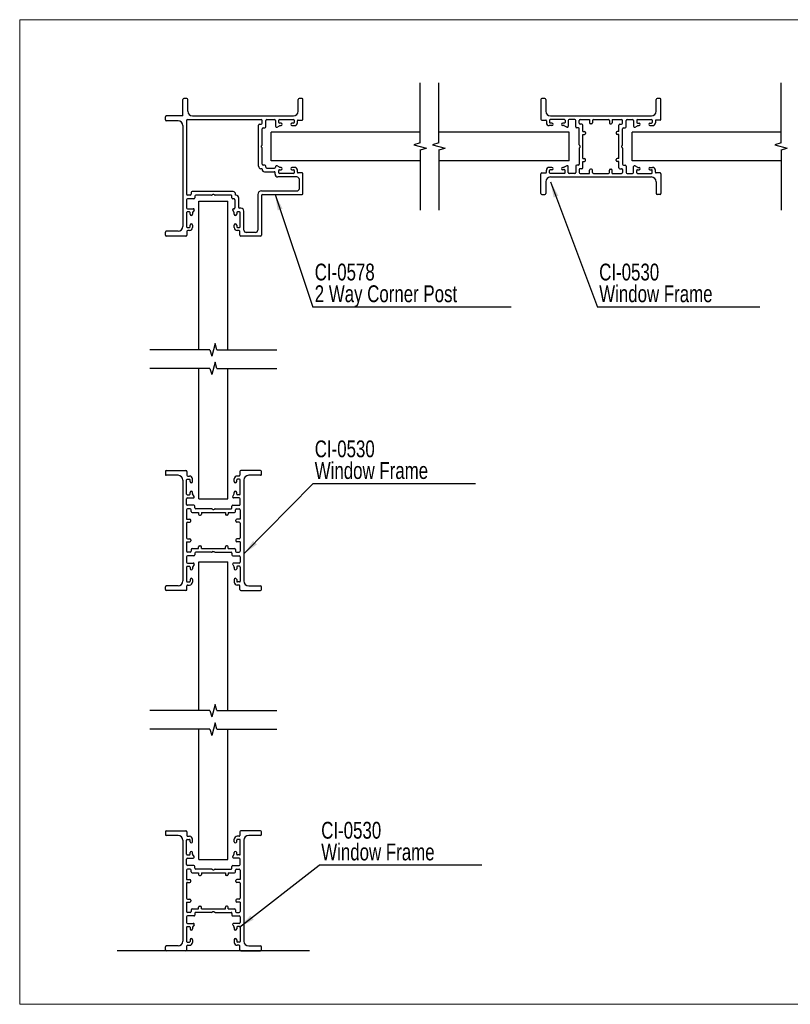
# Model space of a CAD drawing. Header units: millimetres. Extents: x 2 to 295, y 2 to 208.
# Tile 1 of 2: x 2 to 163, y 2 to 208. Entities that reach past the tile are written whole.
import ezdxf

# ---------------------------------------------------------------- set-up
doc = ezdxf.new("R2010")
doc.units = ezdxf.units.MM
doc.layers.add('LAYER_1', color=7, linetype='Continuous')
doc.styles.add('SLDTEXTSTYLE2', font='TXT', dxfattribs={"width": 0.75})
doc.dimstyles.new('SLDDIMSTYLE0', dxfattribs={"dimtxt": 0.18, "dimasz": 3.302, "dimexe": 0, "dimexo": 0.0625, "dimgap": 0, "dimtad": 0, "dimtih": 1, "dimtoh": 1, "dimdec": 0, "dimrnd": 1e-09, "dimzin": 0, "dimdsep": 46, "dimtxsty": 'Standard', "dimsah": 1, "dimcen": 0.09, "dimadec": 0, "dimazin": 0, "dimtfac": 3.302, "dimtdec": 0, "dimtofl": 0, "dimtmove": 0, "dimatfit": 3, "dimfxl": 1, "dimfrac": 2, "dimtolj": 1, "dimtzin": 0, "dimarcsym": 0})

# ---------------------------------------------------------------- blocks, each defined once
blk = doc.blocks.new('SW_NOTE_1')
at = {"layer": 'LAYER_1', "color": 0}
blk.add_line((33.83, 0), (0, 0), dxfattribs=at)
at = {"layer": 'LAYER_1', "color": 0, "char_height": 3.5, "attachment_point": 1, "style": 'SLDTEXTSTYLE2'}
for s, insert in [('CI-0530', (0.38, 9.05)), ('Window Frame', (0.38, 4.53))]:
    blk.add_mtext(s, dxfattribs=dict(at, insert=insert))
blk = doc.blocks.new('SW_NOTE_2')
at = {"layer": 'LAYER_1', "color": 0}
blk.add_line((33.83, 0), (0, 0), dxfattribs=at)
at = {"layer": 'LAYER_1', "color": 0, "char_height": 3.5, "attachment_point": 1, "style": 'SLDTEXTSTYLE2'}
for s, insert in [('CI-0530', (0.39, 9.05)), ('Window Frame', (0.39, 4.53))]:
    blk.add_mtext(s, dxfattribs=dict(at, insert=insert))
blk = doc.blocks.new('SW_NOTE_3')
at = {"layer": 'LAYER_1', "color": 0}
blk.add_line((33.83, 0), (0, 0), dxfattribs=at)
at = {"layer": 'LAYER_1', "color": 0, "char_height": 3.5, "attachment_point": 1, "style": 'SLDTEXTSTYLE2'}
for s, insert in [('CI-0530', (0.42, 9.01)), ('Window Frame', (0.42, 4.49))]:
    blk.add_mtext(s, dxfattribs=dict(at, insert=insert))
blk = doc.blocks.new('SW_NOTE_4')
at = {"layer": 'LAYER_1', "color": 0}
blk.add_line((41.27, 0), (0, 0), dxfattribs=at)
at = {"layer": 'LAYER_1', "color": 0, "char_height": 3.5, "attachment_point": 1, "style": 'SLDTEXTSTYLE2'}
for s, insert in [('CI-0578', (0.39, 9.05)), ('2 Way Corner Post', (0.39, 4.53))]:
    blk.add_mtext(s, dxfattribs=dict(at, insert=insert))

msp = doc.modelspace()

# ---------------------------------------------------------------- linework, layer by layer
at = {"color": 7, "linetype": 'Continuous', "lineweight": 18}
for p, q in [((2.5, 207.5), (294.51, 207.5)), ((2.5, 207.5), (2.5, 2.5)), ((2.5, 2.5), (294.51, 2.5))]:
    msp.add_line(p, q, dxfattribs=at)
at = {"color": 7, "linetype": 'Continuous'}
for p, q in [((85.88, 181.84), (85.88, 194.34)), ((89.74, 181.84), (89.74, 194.34)), ((161, 181.84), (161, 194.34)), ((36.47, 187.45), (36.47, 190.9)), ((37.27, 191.1), (36.67, 191.1)), ((37.47, 188.45), (37.47, 190.9)), ((60.47, 188.45), (60.47, 190.9)), ((61.27, 191.1), (60.67, 191.1)), ((61.47, 186.8), (61.47, 190.9)), ((111, 190.9), (111, 186.8)), ((111.8, 191.1), (111.2, 191.1)), ((112, 190.9), (112, 188.45)), ((135, 188.45), (135, 190.9)), ((135.8, 191.1), (135.2, 191.1)), ((136, 186.8), (136, 190.9)), ((32.82, 186.65), (32.82, 187.25)), ((36.47, 187.45), (33.02, 187.45)), ((37.42, 186.7), (52.77, 186.7)), ((38.47, 187.45), (59.47, 187.45)), ((53.92, 186.7), (55.57, 186.7)), ((56.42, 186.1), (56.42, 186.55)), ((56.57, 186.7), (59.52, 186.7)), ((59.67, 186.55), (59.67, 186.1)), ((60.47, 186.6), (61.27, 186.6)), ((111.2, 186.6), (112, 186.6)), ((112.8, 186.55), (112.8, 186.1)), ((115.9, 186.7), (112.95, 186.7)), ((113, 187.45), (134, 187.45)), ((116.05, 186.55), (116.05, 186.1)), ((118.05, 186.7), (116.9, 186.7)), ((119.2, 186.7), (121.15, 186.7)), ((121.15, 186.7), (121.15, 186)), ((121.95, 186.7), (125.05, 186.7)), ((125.85, 186.7), (125.85, 186)), ((125.85, 186.7), (127.8, 186.7)), ((128.95, 186.7), (130.1, 186.7)), ((130.95, 186.55), (130.95, 186.1)), ((131.1, 186.7), (134.05, 186.7)), ((134.2, 186.55), (134.2, 186.1)), ((135.8, 186.6), (135, 186.6)), ((35.47, 186.45), (33.02, 186.45)), ((36.47, 185.45), (36.47, 164.45)), ((37.22, 186.5), (37.22, 171.15)), ((52.22, 176.98), (52.22, 185.53)), ((52.42, 185.73), (52.77, 185.73)), ((52.97, 185.93), (52.97, 186.5)), ((52.97, 181.46), (52.97, 184.78)), ((53.17, 184.98), (53.52, 184.98)), ((53.72, 185.18), (53.72, 186.5)), ((55.77, 186.5), (55.77, 185.3)), ((56.07, 185.13), (56.58, 185.43)), ((56.92, 185.95), (56.57, 185.95)), ((56.68, 185.45), (56.92, 185.45)), ((59.52, 185.95), (59.17, 185.95)), ((59.17, 185.45), (59.72, 185.45)), ((60.32, 186.05), (60.32, 186.45)), ((112.15, 186.45), (112.15, 186.05)), ((113.3, 185.45), (112.75, 185.45)), ((113.3, 185.95), (112.95, 185.95)), ((115.9, 185.95), (115.55, 185.95)), ((115.78, 185.45), (115.55, 185.45)), ((116.4, 185.13), (115.88, 185.43)), ((116.7, 186.5), (116.7, 185.3)), ((118.25, 185.18), (118.25, 186.5)), ((118.8, 184.98), (118.45, 184.98)), ((119, 185.93), (119, 186.5)), ((119, 181.46), (119, 184.78)), ((119.55, 185.73), (119.2, 185.73)), ((119.75, 184.2), (119.75, 185.53)), ((121.55, 185.8), (121.35, 185.8)), ((121.75, 186.5), (121.75, 186)), ((125.25, 186.5), (125.25, 186)), ((125.45, 185.8), (125.65, 185.8)), ((127.25, 184.2), (127.25, 185.53)), ((127.45, 185.73), (127.8, 185.73)), ((128, 185.93), (128, 186.5)), ((128, 181.46), (128, 184.78)), ((128.2, 184.98), (128.55, 184.98)), ((128.75, 185.18), (128.75, 186.5)), ((130.3, 186.5), (130.3, 185.3)), ((130.6, 185.13), (131.11, 185.43)), ((131.1, 185.95), (131.45, 185.95)), ((131.21, 185.45), (131.45, 185.45)), ((133.7, 185.95), (134.05, 185.95)), ((133.7, 185.45), (134.25, 185.45)), ((134.85, 186.45), (134.85, 186.05)), ((54.88, 178.1), (54.88, 184.1)), ((85.88, 184.1), (54.88, 184.1)), ((116.88, 184.1), (89.74, 184.1)), ((116.88, 178.1), (116.88, 184.1)), ((119.75, 184.2), (120.1, 184.2)), ((119.75, 183.6), (120.1, 183.6)), ((119.75, 178.6), (119.75, 183.6)), ((120.3, 184), (120.3, 183.8)), ((126.7, 184), (126.7, 183.8)), ((127.25, 184.2), (126.9, 184.2)), ((127.25, 183.6), (126.9, 183.6)), ((127.25, 178.6), (127.25, 183.6)), ((130, 178.1), (130, 184.1)), ((161, 184.1), (130, 184.1)), ((52.82, 181.23), (52.91, 181.32)), ((52.82, 180.98), (52.82, 181.23)), ((52.91, 180.89), (52.82, 180.98)), ((52.97, 177.43), (52.97, 180.75)), ((85.88, 181.84), (84.58, 181.45)), ((84.58, 181.45), (87.19, 180.76)), ((85.88, 180.37), (87.19, 180.76)), ((89.74, 181.84), (88.44, 181.45)), ((88.44, 181.45), (91.04, 180.76)), ((89.74, 180.37), (91.04, 180.76)), ((119, 180.75), (119, 177.43)), ((119.15, 181.23), (119.05, 181.32)), ((119.15, 180.98), (119.05, 180.89)), ((119.15, 180.98), (119.15, 181.23)), ((127.85, 181.23), (127.94, 181.32)), ((127.85, 180.98), (127.85, 181.23)), ((127.85, 180.98), (127.94, 180.89)), ((128, 180.75), (128, 177.43)), ((161, 181.84), (159.69, 181.45)), ((159.69, 181.45), (162.3, 180.76)), ((161, 180.37), (162.3, 180.76)), ((85.88, 180.37), (85.88, 167.87)), ((89.74, 180.37), (89.74, 167.87)), ((119.75, 178.6), (120.1, 178.6)), ((120.3, 178.2), (120.3, 178.4)), ((126.7, 178.2), (126.7, 178.4)), ((127.25, 178.6), (126.9, 178.6)), ((161, 180.37), (161, 167.87)), ((52.97, 176.48), (52.72, 176.48)), ((52.97, 176.35), (52.97, 176.48)), ((53.52, 177.23), (53.17, 177.23)), ((53.72, 176.8), (53.72, 177.03)), ((53.92, 176.6), (55.57, 176.6)), ((85.88, 178.1), (54.88, 178.1)), ((55.77, 176.9), (55.77, 176.8)), ((56.58, 176.78), (56.07, 177.08)), ((56.92, 176.75), (56.68, 176.75)), ((59.72, 176.75), (59.17, 176.75)), ((116.88, 178.1), (89.74, 178.1)), ((113.3, 176.75), (112.75, 176.75)), ((115.78, 176.75), (115.55, 176.75)), ((116.4, 177.08), (115.88, 176.78)), ((116.7, 175.7), (116.7, 176.9)), ((118.25, 177.03), (118.25, 175.7)), ((118.8, 177.23), (118.45, 177.23)), ((119.55, 176.48), (119.2, 176.48)), ((119.75, 176.68), (119.75, 178)), ((119.75, 178), (120.1, 178)), ((121.55, 176.4), (121.35, 176.4)), ((125.45, 176.4), (125.65, 176.4)), ((127.25, 178), (126.9, 178)), ((127.25, 176.68), (127.25, 178)), ((127.45, 176.48), (127.8, 176.48)), ((128.2, 177.23), (128.55, 177.23)), ((128.75, 177.03), (128.75, 175.7)), ((161, 178.1), (130, 178.1)), ((130.3, 175.7), (130.3, 176.9)), ((130.6, 177.08), (131.11, 176.78)), ((131.21, 176.75), (131.45, 176.75)), ((133.7, 176.75), (134.25, 176.75)), ((53.47, 175.85), (55.47, 175.85)), ((55.67, 175.35), (55.67, 175.65)), ((60.22, 174.75), (56.27, 174.75)), ((56.42, 175.65), (56.42, 176.1)), ((56.57, 176.25), (56.92, 176.25)), ((59.52, 175.5), (56.57, 175.5)), ((59.17, 176.25), (59.52, 176.25)), ((59.67, 176.1), (59.67, 175.65)), ((60.32, 175.75), (60.32, 176.15)), ((61.27, 175.6), (60.47, 175.6)), ((60.72, 172.35), (60.72, 174.25)), ((61.47, 171.3), (61.47, 175.4)), ((111, 171.3), (111, 175.4)), ((111.2, 175.6), (112, 175.6)), ((112.15, 175.75), (112.15, 176.15)), ((112.8, 175.65), (112.8, 176.1)), ((113.3, 176.25), (112.95, 176.25)), ((115.9, 175.5), (112.95, 175.5)), ((113, 174.75), (134, 174.75)), ((115.9, 176.25), (115.55, 176.25)), ((116.05, 175.65), (116.05, 176.1)), ((118.05, 175.5), (116.9, 175.5)), ((119, 176.28), (119, 175.7)), ((119.2, 175.5), (121.15, 175.5)), ((121.15, 175.5), (121.15, 176.2)), ((121.75, 175.7), (121.75, 176.2)), ((121.95, 175.5), (125.05, 175.5)), ((125.25, 175.7), (125.25, 176.2)), ((125.85, 175.5), (125.85, 176.2)), ((125.85, 175.5), (127.8, 175.5)), ((128, 176.28), (128, 175.7)), ((128.95, 175.5), (130.1, 175.5)), ((130.95, 175.65), (130.95, 176.1)), ((131.1, 176.25), (131.45, 176.25)), ((131.1, 175.5), (134.05, 175.5)), ((133.7, 176.25), (134.05, 176.25)), ((134.2, 175.65), (134.2, 176.1)), ((134.85, 175.75), (134.85, 176.15)), ((135.8, 175.6), (135, 175.6)), ((136, 175.4), (136, 171.3)), ((112, 173.75), (112, 171.3)), ((135, 173.75), (135, 171.3)), ((37.99, 170.95), (37.42, 170.95)), ((38.74, 170.2), (37.42, 170.2)), ((38.19, 171.5), (38.19, 171.15)), ((46.94, 171.7), (38.39, 171.7)), ((38.94, 170.75), (38.94, 170.4)), ((42.46, 170.95), (39.14, 170.95)), ((42.69, 171.1), (42.6, 171.01)), ((42.94, 171.1), (42.69, 171.1)), ((43.03, 171.01), (42.94, 171.1)), ((46.49, 170.95), (43.17, 170.95)), ((46.69, 170.4), (46.69, 170.75)), ((47.12, 170.2), (46.89, 170.2)), ((47.44, 170.95), (47.44, 171.2)), ((47.57, 170.95), (47.44, 170.95)), ((48.07, 170.45), (48.07, 168.45)), ((52.07, 171.1), (52.07, 163.7)), ((52.82, 171.85), (60.22, 171.85)), ((52.82, 170.9), (52.82, 162.65)), ((53.02, 171.1), (61.27, 171.1)), ((111.2, 171.1), (111.8, 171.1)), ((135.8, 171.1), (135.2, 171.1)), ((37.22, 170), (37.22, 168.35)), ((37.42, 168.15), (38.62, 168.15)), ((39.82, 169.75), (45.82, 169.75)), ((39.82, 138.75), (39.82, 169.75)), ((45.82, 138.75), (45.82, 169.75)), ((47.02, 168.15), (47.12, 168.15)), ((47.32, 170), (47.32, 168.35)), ((48.57, 168.25), (48.27, 168.25)), ((37.22, 167.35), (37.22, 164.4)), ((37.82, 167.5), (37.37, 167.5)), ((37.97, 167), (37.97, 167.35)), ((38.47, 167.24), (38.47, 167)), ((38.79, 167.85), (38.49, 167.34)), ((47.14, 167.34), (46.84, 167.85)), ((47.17, 167), (47.17, 167.24)), ((47.67, 167.35), (47.67, 167)), ((48.27, 167.5), (47.82, 167.5)), ((48.42, 164.4), (48.42, 167.35)), ((49.17, 163.7), (49.17, 167.65)), ((37.37, 164.25), (37.82, 164.25)), ((37.97, 164.4), (37.97, 164.75)), ((38.47, 164.75), (38.47, 164.2)), ((47.17, 164.2), (47.17, 164.75)), ((47.67, 164.75), (47.67, 164.4)), ((47.82, 164.25), (48.27, 164.25)), ((32.82, 162.65), (32.82, 163.25)), ((35.47, 163.45), (33.02, 163.45)), ((37.12, 162.45), (33.02, 162.45)), ((37.32, 163.45), (37.32, 162.65)), ((37.87, 163.6), (37.47, 163.6)), ((48.17, 163.6), (47.77, 163.6)), ((48.32, 162.65), (48.32, 163.45)), ((52.62, 162.45), (48.52, 162.45)), ((51.57, 163.2), (49.67, 163.2)), ((43.16, 140.05), (42.48, 137.45)), ((43.56, 138.75), (43.16, 140.05)), ((42.08, 138.75), (29.58, 138.75)), ((42.08, 138.75), (42.48, 137.45)), ((43.56, 138.75), (56.06, 138.75)), ((43.16, 136.2), (42.48, 133.6)), ((43.56, 134.9), (43.16, 136.2)), ((42.08, 134.9), (29.58, 134.9)), ((39.82, 107.75), (39.82, 134.9)), ((42.08, 134.9), (42.48, 133.6)), ((43.56, 134.9), (56.06, 134.9)), ((45.82, 107.75), (45.82, 134.9)), ((32.82, 113.44), (32.82, 112.84)), ((33.02, 113.64), (37.12, 113.64)), ((37.32, 113.44), (37.32, 112.64)), ((48.32, 113.44), (48.32, 112.64)), ((52.62, 113.64), (48.52, 113.64)), ((52.82, 112.84), (52.82, 113.44)), ((35.47, 112.64), (33.02, 112.64)), ((36.47, 111.64), (36.47, 90.64)), ((37.22, 108.74), (37.22, 111.69)), ((37.37, 111.84), (37.82, 111.84)), ((37.47, 112.49), (37.87, 112.49)), ((37.97, 111.34), (37.97, 111.69)), ((38.47, 111.34), (38.47, 111.89)), ((47.17, 111.34), (47.17, 111.89)), ((47.67, 111.34), (47.67, 111.69)), ((48.17, 112.49), (47.77, 112.49)), ((48.27, 111.84), (47.82, 111.84)), ((48.42, 108.74), (48.42, 111.69)), ((49.17, 111.64), (49.17, 90.64)), ((52.62, 112.64), (50.17, 112.64)), ((37.97, 108.74), (37.97, 109.09)), ((38.47, 108.85), (38.47, 109.09)), ((38.79, 108.24), (38.5, 108.75)), ((46.85, 108.24), (47.14, 108.75)), ((47.17, 108.85), (47.17, 109.09)), ((47.67, 108.74), (47.67, 109.09)), ((37.22, 106.59), (37.22, 107.74)), ((37.37, 108.59), (37.82, 108.59)), ((37.42, 107.94), (38.62, 107.94)), ((39.82, 107.75), (45.82, 107.75)), ((48.22, 107.94), (47.02, 107.94)), ((48.27, 108.59), (47.82, 108.59)), ((48.42, 106.59), (48.42, 107.74)), ((37.22, 105.44), (37.22, 103.49)), ((38.74, 106.39), (37.42, 106.39)), ((37.99, 105.64), (37.42, 105.64)), ((38.19, 105.09), (38.19, 105.44)), ((38.39, 104.89), (39.72, 104.89)), ((38.94, 105.84), (38.94, 106.19)), ((42.46, 105.64), (39.14, 105.64)), ((39.72, 104.89), (39.72, 104.54)), ((40.32, 104.89), (40.32, 104.54)), ((40.32, 104.89), (45.32, 104.89)), ((42.69, 105.49), (42.6, 105.58)), ((42.69, 105.49), (42.94, 105.49)), ((42.94, 105.49), (43.04, 105.58)), ((43.18, 105.64), (46.49, 105.64)), ((45.32, 104.89), (45.32, 104.54)), ((45.92, 104.89), (45.92, 104.54)), ((45.92, 104.89), (47.24, 104.89)), ((46.69, 105.84), (46.69, 106.19)), ((46.89, 106.39), (48.22, 106.39)), ((47.44, 105.09), (47.44, 105.44)), ((47.64, 105.64), (48.22, 105.64)), ((48.42, 105.44), (48.42, 103.49)), ((37.22, 103.49), (37.92, 103.49)), ((37.22, 102.69), (37.22, 99.59)), ((37.42, 102.89), (37.92, 102.89)), ((38.12, 103.09), (38.12, 103.29)), ((39.92, 104.34), (40.12, 104.34)), ((45.72, 104.34), (45.52, 104.34)), ((47.52, 103.09), (47.52, 103.29)), ((48.42, 103.49), (47.72, 103.49)), ((48.22, 102.89), (47.72, 102.89)), ((48.42, 102.69), (48.42, 99.59)), ((37.22, 98.79), (37.92, 98.79)), ((37.22, 98.79), (37.22, 96.84)), ((37.42, 99.39), (37.92, 99.39)), ((38.12, 99.19), (38.12, 98.99)), ((47.52, 99.19), (47.52, 98.99)), ((48.22, 99.39), (47.72, 99.39)), ((48.42, 98.79), (47.72, 98.79)), ((48.42, 98.79), (48.42, 96.84)), ((37.99, 96.64), (37.42, 96.64)), ((38.19, 97.19), (38.19, 96.84)), ((38.39, 97.39), (39.72, 97.39)), ((38.94, 96.44), (38.94, 96.09)), ((42.46, 96.64), (39.14, 96.64)), ((39.72, 97.39), (39.72, 97.74)), ((39.92, 97.94), (40.12, 97.94)), ((40.32, 97.39), (40.32, 97.74)), ((40.32, 97.39), (45.32, 97.39)), ((42.69, 96.79), (42.6, 96.7)), ((42.69, 96.79), (42.94, 96.79)), ((42.94, 96.79), (43.04, 96.7)), ((43.18, 96.64), (46.49, 96.64)), ((45.32, 97.39), (45.32, 97.74)), ((45.72, 97.94), (45.52, 97.94)), ((45.92, 97.39), (45.92, 97.74)), ((45.92, 97.39), (47.24, 97.39)), ((46.69, 96.44), (46.69, 96.09)), ((47.44, 97.19), (47.44, 96.84)), ((47.64, 96.64), (48.22, 96.64)), ((37.22, 95.69), (37.22, 94.54)), ((38.74, 95.89), (37.42, 95.89)), ((37.42, 94.34), (38.62, 94.34)), ((39.82, 94.64), (45.82, 94.64)), ((39.82, 63.64), (39.82, 94.64)), ((45.82, 63.64), (45.82, 94.64)), ((46.89, 95.89), (48.22, 95.89)), ((48.22, 94.34), (47.02, 94.34)), ((48.42, 95.69), (48.42, 94.54)), ((37.22, 93.54), (37.22, 90.59)), ((37.37, 93.69), (37.82, 93.69)), ((37.97, 93.54), (37.97, 93.19)), ((38.47, 93.43), (38.47, 93.19)), ((38.79, 94.04), (38.5, 93.53)), ((46.85, 94.04), (47.14, 93.53)), ((47.17, 93.43), (47.17, 93.19)), ((47.67, 93.54), (47.67, 93.19)), ((48.27, 93.69), (47.82, 93.69)), ((48.42, 93.54), (48.42, 90.59)), ((37.37, 90.44), (37.82, 90.44)), ((37.97, 90.94), (37.97, 90.59)), ((38.47, 90.94), (38.47, 90.39)), ((47.17, 90.94), (47.17, 90.39)), ((47.67, 90.94), (47.67, 90.59)), ((48.27, 90.44), (47.82, 90.44)), ((32.82, 88.84), (32.82, 89.44)), ((35.47, 89.64), (33.02, 89.64)), ((37.12, 88.64), (33.02, 88.64)), ((37.32, 88.84), (37.32, 89.64)), ((37.47, 89.79), (37.87, 89.79)), ((48.17, 89.79), (47.77, 89.79)), ((48.32, 88.84), (48.32, 89.64)), ((48.52, 88.64), (52.62, 88.64)), ((50.17, 89.64), (52.62, 89.64)), ((52.82, 88.84), (52.82, 89.44)), ((42.08, 63.64), (29.58, 63.64)), ((42.08, 63.64), (42.48, 62.34)), ((43.16, 64.94), (42.48, 62.34)), ((43.56, 63.64), (43.16, 64.94)), ((43.56, 63.64), (56.06, 63.64)), ((42.08, 59.78), (29.58, 59.78)), ((39.82, 32.64), (39.82, 59.78)), ((42.08, 59.78), (42.48, 58.48)), ((43.16, 61.09), (42.48, 58.48)), ((43.56, 59.78), (43.16, 61.09)), ((43.56, 59.78), (56.06, 59.78)), ((45.82, 32.64), (45.82, 59.78)), ((32.82, 38.44), (32.82, 37.84)), ((33.02, 38.64), (37.12, 38.64)), ((35.47, 37.64), (33.02, 37.64)), ((37.32, 38.44), (37.32, 37.64)), ((37.47, 37.49), (37.87, 37.49)), ((48.17, 37.49), (47.77, 37.49)), ((48.32, 38.44), (48.32, 37.64)), ((52.62, 38.64), (48.52, 38.64)), ((52.62, 37.64), (50.17, 37.64)), ((52.82, 37.84), (52.82, 38.44)), ((36.47, 36.64), (36.47, 15.64)), ((37.22, 33.74), (37.22, 36.69)), ((37.37, 36.84), (37.82, 36.84)), ((37.97, 36.34), (37.97, 36.69)), ((38.47, 36.34), (38.47, 36.89)), ((47.17, 36.34), (47.17, 36.89)), ((47.67, 36.34), (47.67, 36.69)), ((48.27, 36.84), (47.82, 36.84)), ((48.42, 33.74), (48.42, 36.69)), ((49.17, 36.64), (49.17, 15.64)), ((37.37, 33.59), (37.82, 33.59)), ((37.42, 32.94), (38.62, 32.94)), ((37.97, 33.74), (37.97, 34.09)), ((38.47, 33.85), (38.47, 34.09)), ((38.79, 33.24), (38.5, 33.75)), ((46.85, 33.24), (47.14, 33.75)), ((48.22, 32.94), (47.02, 32.94)), ((47.17, 33.85), (47.17, 34.09)), ((47.67, 33.74), (47.67, 34.09)), ((48.27, 33.59), (47.82, 33.59)), ((37.22, 31.59), (37.22, 32.74)), ((38.74, 31.39), (37.42, 31.39)), ((38.94, 30.84), (38.94, 31.19)), ((39.82, 32.64), (45.82, 32.64)), ((46.69, 30.84), (46.69, 31.19)), ((46.89, 31.39), (48.22, 31.39)), ((48.42, 31.59), (48.42, 32.74)), ((37.22, 30.44), (37.22, 28.49)), ((37.99, 30.64), (37.42, 30.64)), ((38.19, 30.09), (38.19, 30.44)), ((38.39, 29.89), (39.72, 29.89)), ((42.46, 30.64), (39.14, 30.64)), ((39.72, 29.89), (39.72, 29.54)), ((39.92, 29.34), (40.12, 29.34)), ((40.32, 29.89), (40.32, 29.54)), ((40.32, 29.89), (45.32, 29.89)), ((42.69, 30.49), (42.6, 30.58)), ((42.69, 30.49), (42.94, 30.49)), ((42.94, 30.49), (43.04, 30.58)), ((43.18, 30.64), (46.49, 30.64)), ((45.32, 29.89), (45.32, 29.54)), ((45.72, 29.34), (45.52, 29.34)), ((45.92, 29.89), (45.92, 29.54)), ((45.92, 29.89), (47.24, 29.89)), ((47.44, 30.09), (47.44, 30.44)), ((47.64, 30.64), (48.22, 30.64)), ((48.42, 30.44), (48.42, 28.49)), ((37.22, 28.49), (37.92, 28.49)), ((37.22, 27.69), (37.22, 24.59)), ((37.42, 27.89), (37.92, 27.89)), ((38.12, 28.09), (38.12, 28.29)), ((47.52, 28.09), (47.52, 28.29)), ((48.42, 28.49), (47.72, 28.49)), ((48.22, 27.89), (47.72, 27.89)), ((48.42, 27.69), (48.42, 24.59)), ((37.22, 23.79), (37.92, 23.79)), ((37.22, 23.79), (37.22, 21.84)), ((37.42, 24.39), (37.92, 24.39)), ((38.12, 24.19), (38.12, 23.99)), ((39.72, 22.39), (39.72, 22.74)), ((39.92, 22.94), (40.12, 22.94)), ((40.32, 22.39), (40.32, 22.74)), ((45.32, 22.39), (45.32, 22.74)), ((45.72, 22.94), (45.52, 22.94)), ((45.92, 22.39), (45.92, 22.74)), ((47.52, 24.19), (47.52, 23.99)), ((48.22, 24.39), (47.72, 24.39)), ((48.42, 23.79), (47.72, 23.79)), ((48.42, 23.79), (48.42, 21.84)), ((37.22, 20.69), (37.22, 19.54)), ((37.99, 21.64), (37.42, 21.64)), ((38.74, 20.89), (37.42, 20.89)), ((38.19, 22.19), (38.19, 21.84)), ((38.39, 22.39), (39.72, 22.39)), ((38.94, 21.44), (38.94, 21.09)), ((42.46, 21.64), (39.14, 21.64)), ((40.32, 22.39), (45.32, 22.39)), ((42.69, 21.79), (42.6, 21.7)), ((42.69, 21.79), (42.94, 21.79)), ((42.94, 21.79), (43.04, 21.7)), ((43.18, 21.64), (46.49, 21.64)), ((45.92, 22.39), (47.24, 22.39)), ((46.69, 21.44), (46.69, 21.09)), ((46.89, 20.89), (48.22, 20.89)), ((47.44, 22.19), (47.44, 21.84)), ((47.64, 21.64), (48.22, 21.64)), ((48.42, 20.69), (48.42, 19.54)), ((37.22, 18.54), (37.22, 15.59)), ((37.37, 18.69), (37.82, 18.69)), ((37.42, 19.34), (38.62, 19.34)), ((37.97, 18.54), (37.97, 18.19)), ((38.79, 19.04), (38.5, 18.53)), ((46.85, 19.04), (47.14, 18.53)), ((48.22, 19.34), (47.02, 19.34)), ((47.67, 18.54), (47.67, 18.19)), ((48.27, 18.69), (47.82, 18.69)), ((48.42, 18.54), (48.42, 15.59)), ((38.47, 18.43), (38.47, 18.19)), ((47.17, 18.43), (47.17, 18.19)), ((32.82, 13.84), (32.82, 14.44)), ((35.47, 14.64), (33.02, 14.64)), ((37.32, 13.84), (37.32, 14.64)), ((37.37, 15.44), (37.82, 15.44)), ((37.47, 14.79), (37.87, 14.79)), ((37.97, 15.94), (37.97, 15.59)), ((38.47, 15.94), (38.47, 15.39)), ((47.17, 15.94), (47.17, 15.39)), ((47.67, 15.94), (47.67, 15.59)), ((48.17, 14.79), (47.77, 14.79)), ((48.27, 15.44), (47.82, 15.44)), ((48.32, 13.84), (48.32, 14.64)), ((50.17, 14.64), (52.62, 14.64)), ((52.82, 13.84), (52.82, 14.44)), ((62.82, 13.64), (22.82, 13.64)), ((37.12, 13.64), (33.02, 13.64)), ((48.52, 13.64), (52.62, 13.64))]:
    msp.add_line(p, q, dxfattribs=at)
for centre, radius, start, end in [((36.67, 190.9), 0.2, 90, 180), ((37.27, 190.9), 0.2, 0, 90), ((60.67, 190.9), 0.2, 90, 180), ((61.27, 190.9), 0.2, 360, 90), ((111.2, 190.9), 0.2, 90, 180), ((111.8, 190.9), 0.2, 0, 90), ((135.2, 190.9), 0.2, 90, 180), ((135.8, 190.9), 0.2, 0, 90), ((33.02, 187.25), 0.2, 90, 180), ((33.02, 186.65), 0.2, 180, 270), ((37.42, 186.5), 0.2, 90, 180), ((38.47, 188.45), 1, 180, 270), ((52.77, 186.5), 0.2, 0, 90), ((53.92, 186.5), 0.2, 90, 180), ((55.57, 186.5), 0.2, 0, 90), ((56.57, 186.55), 0.15, 90, 180), ((59.47, 188.45), 1, 270, 0), ((59.52, 186.55), 0.15, 0, 90), ((60.47, 186.45), 0.15, 90, 180), ((61.27, 186.8), 0.2, 270, 0), ((111.2, 186.8), 0.2, 180, 270), ((113, 188.45), 1, 180, 270), ((112, 186.45), 0.15, 0, 90), ((112.95, 186.55), 0.15, 90, 180), ((115.9, 186.55), 0.15, 0, 90), ((116.9, 186.5), 0.2, 90, 180), ((118.05, 186.5), 0.2, 0, 90), ((119.2, 186.5), 0.2, 90, 180), ((121.95, 186.5), 0.2, 90, 180), ((125.05, 186.5), 0.2, 0, 90), ((127.8, 186.5), 0.2, 0, 90), ((128.95, 186.5), 0.2, 90, 180), ((130.1, 186.5), 0.2, 0, 90), ((131.1, 186.55), 0.15, 90, 180), ((134, 188.45), 1, 270, 0), ((134.05, 186.55), 0.15, 0, 90), ((135, 186.45), 0.15, 90, 180), ((135.8, 186.8), 0.2, 270, 0), ((35.47, 185.45), 1, 0, 90), ((52.42, 185.53), 0.2, 90, 180), ((52.77, 185.93), 0.2, 270, 0), ((53.17, 184.78), 0.2, 90, 180), ((53.52, 185.18), 0.2, 270, 0), ((55.97, 185.3), 0.2, 180, 300), ((56.57, 186.1), 0.15, 180, 270), ((56.68, 185.25), 0.2, 90, 120), ((56.92, 185.7), 0.25, 270, 90), ((59.17, 185.7), 0.25, 90, 270), ((59.52, 186.1), 0.15, 270, 0), ((59.72, 186.05), 0.6, 270, 0), ((112.75, 186.05), 0.6, 180, 270), ((112.95, 186.1), 0.15, 180, 270), ((113.3, 185.7), 0.25, 270, 90), ((115.55, 185.7), 0.25, 90, 270), ((115.78, 185.25), 0.2, 60, 90), ((115.9, 186.1), 0.15, 270, 0), ((116.5, 185.3), 0.2, 240, 0), ((118.45, 185.18), 0.2, 180, 270), ((118.8, 184.78), 0.2, 0, 90), ((119.2, 185.93), 0.2, 180, 270), ((119.55, 185.53), 0.2, 0, 90), ((121.35, 186), 0.2, 180, 270), ((121.55, 186), 0.2, 270, 0), ((125.45, 186), 0.2, 180, 270), ((125.65, 186), 0.2, 270, 0), ((127.45, 185.53), 0.2, 90, 180), ((127.8, 185.93), 0.2, 270, 0), ((128.2, 184.78), 0.2, 90, 180), ((128.55, 185.18), 0.2, 270, 0), ((130.5, 185.3), 0.2, 180, 300), ((131.1, 186.1), 0.15, 180, 270), ((131.21, 185.25), 0.2, 90, 120), ((131.45, 185.7), 0.25, 270, 90), ((133.7, 185.7), 0.25, 90, 270), ((134.05, 186.1), 0.15, 270, 0), ((134.25, 186.05), 0.6, 270, 0), ((120.1, 184), 0.2, 0, 90), ((120.1, 183.8), 0.2, 270, 0), ((126.9, 184), 0.2, 90, 180), ((126.9, 183.8), 0.2, 180, 270), ((52.77, 181.46), 0.2, 315, 0), ((52.77, 180.75), 0.2, 0, 45), ((119.2, 181.46), 0.2, 180, 225), ((119.2, 180.75), 0.2, 135, 180), ((127.8, 181.46), 0.2, 315, 0), ((127.8, 180.75), 0.2, 0, 45), ((120.1, 178.4), 0.2, 0, 90), ((126.9, 178.4), 0.2, 90, 180), ((52.72, 176.98), 0.5, 180, 270), ((53.17, 177.43), 0.2, 180, 270), ((53.47, 176.35), 0.5, 180, 270), ((53.52, 177.03), 0.2, 0, 90), ((53.92, 176.8), 0.2, 180, 270), ((55.57, 176.8), 0.2, 270, 0), ((55.97, 176.9), 0.2, 60, 180), ((56.68, 176.95), 0.2, 240, 270), ((56.92, 176.5), 0.25, 270, 90), ((59.17, 176.5), 0.25, 90, 270), ((59.72, 176.15), 0.6, 0, 90), ((112.75, 176.15), 0.6, 90, 180), ((113.3, 176.5), 0.25, 270, 90), ((115.55, 176.5), 0.25, 90, 270), ((115.78, 176.95), 0.2, 270, 300), ((116.5, 176.9), 0.2, 0, 120), ((118.45, 177.03), 0.2, 90, 180), ((118.8, 177.43), 0.2, 270, 0), ((119.2, 176.28), 0.2, 90, 180), ((119.55, 176.68), 0.2, 270, 0), ((120.1, 178.2), 0.2, 270, 0), ((121.35, 176.2), 0.2, 90, 180), ((121.55, 176.2), 0.2, 0, 90), ((125.45, 176.2), 0.2, 90, 180), ((125.65, 176.2), 0.2, 0, 90), ((126.9, 178.2), 0.2, 180, 270), ((127.45, 176.68), 0.2, 180, 270), ((127.8, 176.28), 0.2, 0, 90), ((128.2, 177.43), 0.2, 180, 270), ((128.55, 177.03), 0.2, 0, 90), ((130.5, 176.9), 0.2, 60, 180), ((131.21, 176.95), 0.2, 240, 270), ((131.45, 176.5), 0.25, 270, 90), ((133.7, 176.5), 0.25, 90, 270), ((134.25, 176.15), 0.6, 0, 90), ((55.47, 175.65), 0.2, 0, 90), ((56.27, 175.35), 0.6, 180, 270), ((56.57, 176.1), 0.15, 90, 180), ((56.57, 175.65), 0.15, 180, 270), ((59.52, 176.1), 0.15, 0, 90), ((59.52, 175.65), 0.15, 270, 0), ((60.22, 174.25), 0.5, 0, 90), ((60.47, 175.75), 0.15, 180, 270), ((61.27, 175.4), 0.2, 0, 90), ((111.2, 175.4), 0.2, 90, 180), ((112, 175.75), 0.15, 270, 0), ((113, 173.75), 1, 90, 180), ((112.95, 176.1), 0.15, 90, 180), ((112.95, 175.65), 0.15, 180, 270), ((115.9, 176.1), 0.15, 0, 90), ((115.9, 175.65), 0.15, 270, 0), ((116.9, 175.7), 0.2, 180, 270), ((118.05, 175.7), 0.2, 270, 0), ((119.2, 175.7), 0.2, 180, 270), ((121.95, 175.7), 0.2, 180, 270), ((125.05, 175.7), 0.2, 270, 0), ((127.8, 175.7), 0.2, 270, 0), ((128.95, 175.7), 0.2, 180, 270), ((130.1, 175.7), 0.2, 270, 0), ((131.1, 176.1), 0.15, 90, 180), ((131.1, 175.65), 0.15, 180, 270), ((134, 173.75), 1, 0, 90), ((134.05, 176.1), 0.15, 0, 90), ((134.05, 175.65), 0.15, 270, 0), ((135, 175.75), 0.15, 180, 270), ((135.8, 175.4), 0.2, 0, 90), ((60.22, 172.35), 0.5, 270, 0), ((37.42, 171.15), 0.2, 180, 270), ((37.42, 170), 0.2, 90, 180), ((37.99, 171.15), 0.2, 270, 0), ((38.39, 171.5), 0.2, 90, 180), ((38.74, 170.4), 0.2, 270, 0), ((39.14, 170.75), 0.2, 90, 180), ((42.46, 171.15), 0.2, 270, 315), ((43.17, 171.15), 0.2, 225, 270), ((46.49, 170.75), 0.2, 0, 90), ((46.89, 170.4), 0.2, 180, 270), ((46.94, 171.2), 0.5, 0, 90), ((47.12, 170), 0.2, 0, 90), ((47.57, 170.45), 0.5, 0, 90), ((52.82, 171.1), 0.75, 90, 180), ((53.02, 170.9), 0.2, 90, 180), ((61.27, 171.3), 0.2, 270, 0), ((111.2, 171.3), 0.2, 180, 270), ((111.8, 171.3), 0.2, 270, 0), ((135.2, 171.3), 0.2, 180, 270), ((135.8, 171.3), 0.2, 270, 0), ((37.42, 168.35), 0.2, 180, 270), ((38.62, 167.95), 0.2, 330, 90), ((47.02, 167.95), 0.2, 90, 210), ((47.12, 168.35), 0.2, 270, 0), ((48.27, 168.45), 0.2, 180, 270), ((48.57, 167.65), 0.6, 0, 90), ((37.37, 167.35), 0.15, 90, 180), ((37.82, 167.35), 0.15, 0, 90), ((38.22, 167), 0.25, 180, 0), ((38.67, 167.24), 0.2, 150, 180), ((46.97, 167.24), 0.2, 0, 30), ((47.42, 167), 0.25, 180, 0), ((47.82, 167.35), 0.15, 90, 180), ((48.27, 167.35), 0.15, 0, 90), ((35.47, 164.45), 1, 270, 0), ((37.37, 164.4), 0.15, 180, 270), ((37.82, 164.4), 0.15, 270, 0), ((37.87, 164.2), 0.6, 270, 0), ((38.22, 164.75), 0.25, 0, 180), ((47.42, 164.75), 0.25, 0, 180), ((47.77, 164.2), 0.6, 180, 270), ((47.82, 164.4), 0.15, 180, 270), ((48.27, 164.4), 0.15, 270, 0), ((33.02, 163.25), 0.2, 90, 180), ((33.02, 162.65), 0.2, 180, 270), ((37.12, 162.65), 0.2, 270, 0), ((37.47, 163.45), 0.15, 90, 180), ((48.17, 163.45), 0.15, 0, 90), ((48.52, 162.65), 0.2, 180, 270), ((49.67, 163.7), 0.5, 180, 270), ((51.57, 163.7), 0.5, 270, 0), ((52.62, 162.65), 0.2, 270, 0), ((33.02, 113.44), 0.2, 90, 180), ((33.02, 112.84), 0.2, 180, 270), ((37.12, 113.44), 0.2, 0, 90), ((48.52, 113.44), 0.2, 90, 180), ((52.62, 113.44), 0.2, 0, 90), ((52.62, 112.84), 0.2, 270, 0), ((35.47, 111.64), 1, 0, 90), ((37.37, 111.69), 0.15, 90, 180), ((37.47, 112.64), 0.15, 180, 270), ((37.82, 111.69), 0.15, 0, 90), ((37.87, 111.89), 0.6, 0, 90), ((38.22, 111.34), 0.25, 180, 0), ((47.77, 111.89), 0.6, 90, 180), ((47.42, 111.34), 0.25, 180, 0), ((47.82, 111.69), 0.15, 90, 180), ((48.17, 112.64), 0.15, 270, 0), ((48.27, 111.69), 0.15, 0, 90), ((50.17, 111.64), 1, 90, 180), ((37.37, 108.74), 0.15, 180, 270), ((37.82, 108.74), 0.15, 270, 0), ((38.22, 109.09), 0.25, 0, 180), ((38.67, 108.85), 0.2, 180, 210), ((46.97, 108.85), 0.2, 330, 0), ((47.42, 109.09), 0.25, 0, 180), ((47.82, 108.74), 0.15, 180, 270), ((48.27, 108.74), 0.15, 270, 0), ((37.42, 107.74), 0.2, 90, 180), ((38.62, 108.14), 0.2, 270, 30), ((47.02, 108.14), 0.2, 150, 270), ((48.22, 107.74), 0.2, 0, 90), ((37.42, 106.59), 0.2, 180, 270), ((37.42, 105.44), 0.2, 90, 180), ((37.99, 105.44), 0.2, 0, 90), ((38.39, 105.09), 0.2, 180, 270), ((38.74, 106.19), 0.2, 0, 90), ((39.14, 105.84), 0.2, 180, 270), ((42.46, 105.44), 0.2, 45, 90), ((43.18, 105.44), 0.2, 90, 135), ((46.49, 105.84), 0.2, 270, 0), ((46.89, 106.19), 0.2, 90, 180), ((47.24, 105.09), 0.2, 270, 0), ((47.64, 105.44), 0.2, 90, 180), ((48.22, 106.59), 0.2, 270, 0), ((48.22, 105.44), 0.2, 0, 90), ((37.42, 102.69), 0.2, 90, 180), ((37.92, 103.29), 0.2, 0, 90), ((37.92, 103.09), 0.2, 270, 0), ((39.92, 104.54), 0.2, 180, 270), ((40.12, 104.54), 0.2, 270, 0), ((45.52, 104.54), 0.2, 180, 270), ((45.72, 104.54), 0.2, 270, 0), ((47.72, 103.29), 0.2, 90, 180), ((47.72, 103.09), 0.2, 180, 270), ((48.22, 102.69), 0.2, 0, 90), ((37.42, 99.59), 0.2, 180, 270), ((37.92, 99.19), 0.2, 0, 90), ((37.92, 98.99), 0.2, 270, 0), ((47.72, 99.19), 0.2, 90, 180), ((47.72, 98.99), 0.2, 180, 270), ((48.22, 99.59), 0.2, 270, 0), ((37.42, 96.84), 0.2, 180, 270), ((37.99, 96.84), 0.2, 270, 0), ((38.39, 97.19), 0.2, 90, 180), ((39.14, 96.44), 0.2, 90, 180), ((39.92, 97.74), 0.2, 90, 180), ((40.12, 97.74), 0.2, 0, 90), ((42.46, 96.84), 0.2, 270, 315), ((43.18, 96.84), 0.2, 225, 270), ((45.52, 97.74), 0.2, 90, 180), ((45.72, 97.74), 0.2, 0, 90), ((46.49, 96.44), 0.2, 0, 90), ((47.24, 97.19), 0.2, 0, 90), ((47.64, 96.84), 0.2, 180, 270), ((48.22, 96.84), 0.2, 270, 0), ((37.42, 95.69), 0.2, 90, 180), ((37.42, 94.54), 0.2, 180, 270), ((38.62, 94.14), 0.2, 330, 90), ((38.74, 96.09), 0.2, 270, 0), ((46.89, 96.09), 0.2, 180, 270), ((47.02, 94.14), 0.2, 90, 210), ((48.22, 95.69), 0.2, 0, 90), ((48.22, 94.54), 0.2, 270, 0), ((37.37, 93.54), 0.15, 90, 180), ((37.82, 93.54), 0.15, 0, 90), ((38.22, 93.19), 0.25, 180, 0), ((38.67, 93.43), 0.2, 150, 180), ((46.97, 93.43), 0.2, 0, 30), ((47.42, 93.19), 0.25, 180, 0), ((47.82, 93.54), 0.15, 90, 180), ((48.27, 93.54), 0.15, 0, 90), ((35.47, 90.64), 1, 270, 0), ((37.37, 90.59), 0.15, 180, 270), ((37.82, 90.59), 0.15, 270, 0), ((37.87, 90.39), 0.6, 270, 0), ((38.22, 90.94), 0.25, 0, 180), ((47.42, 90.94), 0.25, 0, 180), ((47.77, 90.39), 0.6, 180, 270), ((47.82, 90.59), 0.15, 180, 270), ((48.27, 90.59), 0.15, 270, 0), ((50.17, 90.64), 1, 180, 270), ((33.02, 89.44), 0.2, 90, 180), ((33.02, 88.84), 0.2, 180, 270), ((37.12, 88.84), 0.2, 270, 0), ((37.47, 89.64), 0.15, 90, 180), ((48.17, 89.64), 0.15, 0, 90), ((48.52, 88.84), 0.2, 180, 270), ((52.62, 89.44), 0.2, 0, 90), ((52.62, 88.84), 0.2, 270, 0), ((33.02, 38.44), 0.2, 90, 180), ((33.02, 37.84), 0.2, 180, 270), ((35.47, 36.64), 1, 0, 90), ((37.12, 38.44), 0.2, 0, 90), ((37.47, 37.64), 0.15, 180, 270), ((37.87, 36.89), 0.6, 0, 90), ((47.77, 36.89), 0.6, 90, 180), ((48.17, 37.64), 0.15, 270, 0), ((48.52, 38.44), 0.2, 90, 180), ((50.17, 36.64), 1, 90, 180), ((52.62, 38.44), 0.2, 0, 90), ((52.62, 37.84), 0.2, 270, 0), ((37.37, 36.69), 0.15, 90, 180), ((37.82, 36.69), 0.15, 0, 90), ((38.22, 36.34), 0.25, 180, 0), ((47.42, 36.34), 0.25, 180, 0), ((47.82, 36.69), 0.15, 90, 180), ((48.27, 36.69), 0.15, 0, 90), ((37.37, 33.74), 0.15, 180, 270), ((37.42, 32.74), 0.2, 90, 180), ((37.82, 33.74), 0.15, 270, 0), ((38.22, 34.09), 0.25, 0, 180), ((38.67, 33.85), 0.2, 180, 210), ((38.62, 33.14), 0.2, 270, 30), ((47.02, 33.14), 0.2, 150, 270), ((46.97, 33.85), 0.2, 330, 0), ((47.42, 34.09), 0.25, 0, 180), ((47.82, 33.74), 0.15, 180, 270), ((48.22, 32.74), 0.2, 0, 90), ((48.27, 33.74), 0.15, 270, 0), ((37.42, 31.59), 0.2, 180, 270), ((38.74, 31.19), 0.2, 0, 90), ((39.14, 30.84), 0.2, 180, 270), ((46.49, 30.84), 0.2, 270, 0), ((46.89, 31.19), 0.2, 90, 180), ((48.22, 31.59), 0.2, 270, 0), ((37.42, 30.44), 0.2, 90, 180), ((37.99, 30.44), 0.2, 0, 90), ((38.39, 30.09), 0.2, 180, 270), ((39.92, 29.54), 0.2, 180, 270), ((40.12, 29.54), 0.2, 270, 0), ((42.46, 30.44), 0.2, 45, 90), ((43.18, 30.44), 0.2, 90, 135), ((45.52, 29.54), 0.2, 180, 270), ((45.72, 29.54), 0.2, 270, 0), ((47.24, 30.09), 0.2, 270, 0), ((47.64, 30.44), 0.2, 90, 180), ((48.22, 30.44), 0.2, 0, 90), ((37.42, 27.69), 0.2, 90, 180), ((37.92, 28.29), 0.2, 0, 90), ((37.92, 28.09), 0.2, 270, 0), ((47.72, 28.29), 0.2, 90, 180), ((47.72, 28.09), 0.2, 180, 270), ((48.22, 27.69), 0.2, 0, 90), ((37.42, 24.59), 0.2, 180, 270), ((37.92, 24.19), 0.2, 0, 90), ((37.92, 23.99), 0.2, 270, 0), ((39.92, 22.74), 0.2, 90, 180), ((40.12, 22.74), 0.2, 0, 90), ((45.52, 22.74), 0.2, 90, 180), ((45.72, 22.74), 0.2, 0, 90), ((47.72, 24.19), 0.2, 90, 180), ((47.72, 23.99), 0.2, 180, 270), ((48.22, 24.59), 0.2, 270, 0), ((37.42, 21.84), 0.2, 180, 270), ((37.42, 20.69), 0.2, 90, 180), ((37.99, 21.84), 0.2, 270, 0), ((38.39, 22.19), 0.2, 90, 180), ((38.74, 21.09), 0.2, 270, 0), ((39.14, 21.44), 0.2, 90, 180), ((42.46, 21.84), 0.2, 270, 315), ((43.18, 21.84), 0.2, 225, 270), ((46.49, 21.44), 0.2, 0, 90), ((46.89, 21.09), 0.2, 180, 270), ((47.24, 22.19), 0.2, 0, 90), ((47.64, 21.84), 0.2, 180, 270), ((48.22, 21.84), 0.2, 270, 0), ((48.22, 20.69), 0.2, 0, 90), ((37.42, 19.54), 0.2, 180, 270), ((37.37, 18.54), 0.15, 90, 180), ((37.82, 18.54), 0.15, 0, 90), ((38.67, 18.43), 0.2, 150, 180), ((38.62, 19.14), 0.2, 330, 90), ((47.02, 19.14), 0.2, 90, 210), ((46.97, 18.43), 0.2, 0, 30), ((47.82, 18.54), 0.15, 90, 180), ((48.22, 19.54), 0.2, 270, 0), ((48.27, 18.54), 0.15, 0, 90), ((38.22, 18.19), 0.25, 180, 0), ((47.42, 18.19), 0.25, 180, 0), ((33.02, 14.44), 0.2, 90, 180), ((35.47, 15.64), 1, 270, 0), ((37.37, 15.59), 0.15, 180, 270), ((37.47, 14.64), 0.15, 90, 180), ((37.82, 15.59), 0.15, 270, 0), ((37.87, 15.39), 0.6, 270, 0), ((38.22, 15.94), 0.25, 0, 180), ((47.42, 15.94), 0.25, 0, 180), ((47.77, 15.39), 0.6, 180, 270), ((47.82, 15.59), 0.15, 180, 270), ((48.17, 14.64), 0.15, 0, 90), ((48.27, 15.59), 0.15, 270, 0), ((50.17, 15.64), 1, 180, 270), ((52.62, 14.44), 0.2, 0, 90), ((33.02, 13.84), 0.2, 180, 270), ((37.12, 13.84), 0.2, 270, 0), ((48.52, 13.84), 0.2, 180, 270), ((52.62, 13.84), 0.2, 270, 0)]:
    msp.add_arc(centre, radius, start, end, dxfattribs=at)

# ---------------------------------------------------------------- block references
at = {"layer": 'LAYER_1', "color": 1}
for name, p in [('SW_NOTE_4', (63.53, 147.66)), ('SW_NOTE_1', (122.76, 147.66)), ('SW_NOTE_2', (63.53, 110.85)), ('SW_NOTE_3', (64.85, 31.48))]:
    msp.add_blockref(name, p, dxfattribs=at)

# ---------------------------------------------------------------- leaders
for points in [[(113, 173.75), (122.76, 147.66)], [(55.67, 171.1), (63.53, 147.66)], [(49.17, 96.26), (63.53, 110.85)], [(48.27, 18.54), (64.85, 31.48)]]:
    msp.add_leader(points, dimstyle='SLDDIMSTYLE0', dxfattribs=at)

doc.saveas('drawing.dxf')
